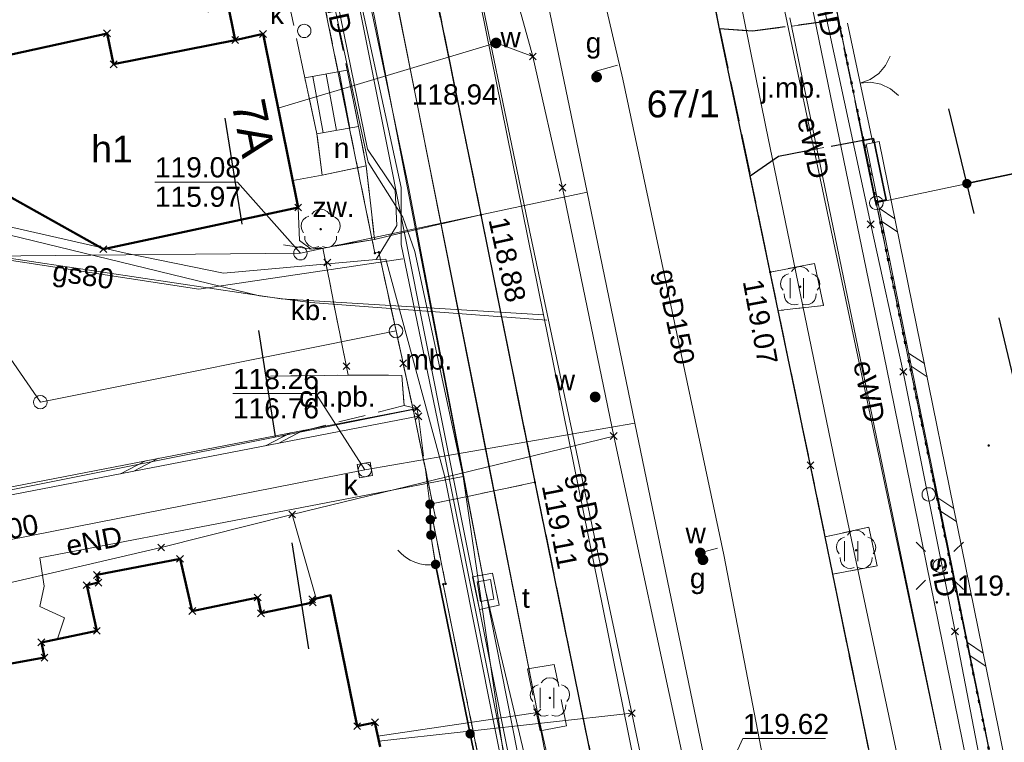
# Model space of a CAD drawing. Extents: x 6472695 to 6473494, y 5822279 to 5823456.
# Tile 27 of 49: x 6472943 to 6472979, y 5822708 to 5822735. Entities that reach past the tile are written whole.
import ezdxf
from ezdxf.enums import TextEntityAlignment as Align

# ---------------------------------------------------------------- set-up
doc = ezdxf.new("R2010")
doc.units = 0
for name, pattern in [('KROPK2', [1, 0.05, -0.95]), ('PRZER1-1', [1, 0.5, -0.5]), ('PRZER2-1', [1.5, 1, -0.5]), ('PRZER3-1', [2, 1.5, -0.5])]:
    doc.linetypes.add(name, pattern=pattern)
doc.layers.get('0').update_dxf_attribs({"color": 253, "linetype": 'CONTINUOUS'})
for name, color, linetype, lineweight in [('EGBD', 253, 'CONTINUOUS', 18), ('EGBD_O', 253, 'CONTINUOUS', 18), ('EGBS', 253, 'CONTINUOUS', 18), ('EGBU', 253, 'CONTINUOUS', 50), ('EGBU_O', 253, 'CONTINUOUS', 50), ('EGDE', 253, 'CONTINUOUS', 18), ('EGDE_O', 253, 'CONTINUOUS', 18), ('EGKK', 253, 'CONTINUOUS', 18), ('EGPG', 253, 'CONTINUOUS', 18), ('EGUG', 253, 'CONTINUOUS', 18), ('GEPADR_O', 253, 'CONTINUOUS', 18), ('GESJAE', 253, 'CONTINUOUS', 50), ('GSPPRB', 253, 'CONTINUOUS', 18), ('GUPPRZ_O', 253, 'CONTINUOUS', 18), ('OTDN', 253, 'CONTINUOUS', 18), ('OTKC', 253, 'CONTINUOUS', 18), ('OTKC_O', 253, 'CONTINUOUS', 18), ('OTKJ', 7, 'CONTINUOUS', 30), ('OTKJ_O', 253, 'CONTINUOUS', 18), ('OTKK', 7, 'CONTINUOUS', 30), ('OTKU', 253, 'CONTINUOUS', 18), ('OTKU_O', 253, 'CONTINUOUS', 18), ('OTOB', 253, 'CONTINUOUS', 18), ('OTOF', 253, 'CONTINUOUS', 18), ('OTOO', 253, 'CONTINUOUS', 35), ('OTRN', 253, 'CONTINUOUS', 13), ('OTRN_O', 253, 'CONTINUOUS', 13), ('OTRS', 253, 'CONTINUOUS', 13), ('OTRS_O', 253, 'CONTINUOUS', 13), ('OTZL', 253, 'CONTINUOUS', 18), ('OTZT', 253, 'CONTINUOUS', 18), ('SUEO', 253, 'CONTINUOUS', 18), ('SUEP', 253, 'CONTINUOUS', 18), ('SUEP_O', 253, 'CONTINUOUS', 18), ('SUGP', 253, 'CONTINUOUS', 18), ('SUGP_O', 253, 'CONTINUOUS', 18), ('SUGW', 253, 'CONTINUOUS', 18), ('SUGW_O', 253, 'CONTINUOUS', 18), ('SUKP', 253, 'CONTINUOUS', 18), ('SUKP_O', 253, 'CONTINUOUS', 18), ('SUKS', 253, 'CONTINUOUS', 18), ('SUKS_O', 253, 'CONTINUOUS', 18), ('SUPK', 253, 'CONTINUOUS', 18), ('SUPP', 253, 'CONTINUOUS', 18), ('SUPW', 253, 'CONTINUOUS', 18), ('SUPW_O', 253, 'CONTINUOUS', 18), ('SUSP', 253, 'CONTINUOUS', 18), ('SUSP_O', 253, 'CONTINUOUS', 18), ('SUTP', 253, 'CONTINUOUS', 18), ('SUWP', 253, 'CONTINUOUS', 18), ('SUWW', 253, 'CONTINUOUS', 18), ('SUWW_O', 253, 'CONTINUOUS', 18)]:
    doc.layers.add(name, color=color, linetype=linetype, lineweight=lineweight)
doc.styles.add('Arial', font='Arial')

# ---------------------------------------------------------------- blocks, each defined once
blk = doc.blocks.new('D_GSPPRB0')
at = {"color": 0, "lineweight": 18}
for points in [[(-0.12726, -0.12726), (0.12726, 0.12726)], [(-0.12726, 0.12726), (0.12726, -0.12726)]]:
    blk.add_lwpolyline(points, dxfattribs=at)
blk = doc.blocks.new('D_GUPGZA1')
blk.add_hatch(color=0).paths.add_polyline_path([(-0.2, 0), (-0.193185, -0.051764), (-0.173205, -0.1), (-0.141421, -0.141421), (-0.1, -0.173205), (-0.051764, -0.193185), (0, -0.2), (0.051764, -0.193185), (0.1, -0.173205), (0.141421, -0.141421), (0.173205, -0.1), (0.193185, -0.051764), (0.2, 0), (0.193185, 0.051764), (0.173205, 0.1), (0.141421, 0.141421), (0.1, 0.173205), (0.051764, 0.193185), (0, 0.2), (-0.051764, 0.193185), (-0.1, 0.173205), (-0.141421, 0.141421), (-0.173205, 0.1), (-0.193185, 0.051764)])
blk = doc.blocks.new('D_GUPKSD1_1')
at = {"color": 0}
blk.add_lwpolyline([(0, 0.25), (0.064705, 0.241481), (0.125, 0.216506), (0.176777, 0.176777), (0.216506, 0.125), (0.241481, 0.064705), (0.25, 0), (0.241481, -0.064705), (0.216506, -0.125), (0.176777, -0.176777), (0.125, -0.216506), (0.064705, -0.241481), (0, -0.25), (-0.064705, -0.241481), (-0.125, -0.216506), (-0.176777, -0.176777), (-0.216506, -0.125), (-0.241481, -0.064705), (-0.25, 0), (-0.241481, 0.064705), (-0.216506, 0.125), (-0.176777, 0.176777), (-0.125, 0.216506), (-0.064705, 0.241481)], close=True, dxfattribs=at)
blk = doc.blocks.new('D_GUPWZA1')
blk.add_hatch(color=0).paths.add_polyline_path([(-0.2, 0), (-0.193185, -0.051764), (-0.173205, -0.1), (-0.141421, -0.141421), (-0.1, -0.173205), (-0.051764, -0.193185), (0, -0.2), (0.051764, -0.193185), (0.1, -0.173205), (0.141421, -0.141421), (0.173205, -0.1), (0.193185, -0.051764), (0.2, 0), (0.193185, 0.051764), (0.173205, 0.1), (0.141421, 0.141421), (0.1, 0.173205), (0.051764, 0.193185), (0, 0.2), (-0.051764, 0.193185), (-0.1, 0.173205), (-0.141421, 0.141421), (-0.173205, 0.1), (-0.193185, 0.051764)])
blk = doc.blocks.new('D_GUPIWZ1_2')
at = {"color": 0}
blk.add_lwpolyline([(-0.25, -0.25), (0.25, -0.25), (0.25, 0.25), (-0.25, 0.25)], close=True, dxfattribs=at)
blk = doc.blocks.new('D_GUPIWZ1_3')
at = {"color": 0}
blk.add_lwpolyline([(0.375, -0.25), (-0.375, -0.25), (-0.375, 0.25), (0.375, 0.25)], close=True, dxfattribs=at)
blk = doc.blocks.new('D_GEPPGD1_1')
at = {"color": 0}
blk.add_lwpolyline([(0, 0.25), (0.077254, 0.237764), (0.146946, 0.202254), (0.202254, 0.146946), (0.237764, 0.077254), (0.25, 0), (0.237764, -0.077254), (0.202254, -0.146946), (0.146946, -0.202254), (0.077254, -0.237764), (0, -0.25), (-0.077254, -0.237764), (-0.146946, -0.202254), (-0.202254, -0.146946), (-0.237764, -0.077254), (-0.25, 0), (-0.237764, 0.077254), (-0.202254, 0.146946), (-0.146946, 0.202254), (-0.077254, 0.237764)], close=True, dxfattribs=at)
blk = doc.blocks.new('D_GEPPGD1_2')
blk.add_hatch(color=0).paths.add_polyline_path([(0, -0.045), (0.013906, -0.042798), (0.02645, -0.036406), (0.036406, -0.02645), (0.042798, -0.013906), (0.045, 0), (0.042798, 0.013906), (0.036406, 0.02645), (0.02645, 0.036406), (0.013906, 0.042798), (0, 0.045), (-0.013906, 0.042798), (-0.02645, 0.036406), (-0.036406, 0.02645), (-0.042798, 0.013906), (-0.045, 0), (-0.042798, -0.013906), (-0.036406, -0.02645), (-0.02645, -0.036406), (-0.013906, -0.042798)])
blk = doc.blocks.new('D_GSPWPN1')
blk.add_hatch(color=0).paths.add_polyline_path([(-0.045, 0), (-0.043467, -0.011647), (-0.038971, -0.0225), (-0.03182, -0.03182), (-0.0225, -0.038971), (-0.011647, -0.043467), (0, -0.045), (0.011647, -0.043467), (0.0225, -0.038971), (0.03182, -0.03182), (0.038971, -0.0225), (0.043467, -0.011647), (0.045, 0), (0.043467, 0.011647), (0.038971, 0.0225), (0.03182, 0.03182), (0.0225, 0.038971), (0.011647, 0.043467), (0, 0.045), (-0.011647, 0.043467), (-0.0225, 0.038971), (-0.03182, 0.03182), (-0.038971, 0.0225), (-0.043467, 0.011647)])
blk = doc.blocks.new('D_GSPRDL1')
blk.add_hatch(color=0).paths.add_polyline_path([(0, -0.045), (0.013906, -0.042798), (0.02645, -0.036406), (0.036406, -0.02645), (0.042798, -0.013906), (0.045, 0), (0.042798, 0.013906), (0.036406, 0.02645), (0.02645, 0.036406), (0.013906, 0.042798), (0, 0.045), (-0.013906, 0.042798), (-0.02645, 0.036406), (-0.036406, 0.02645), (-0.042798, 0.013906), (-0.045, 0), (-0.042798, -0.013906), (-0.036406, -0.02645), (-0.02645, -0.036406), (-0.013906, -0.042798)])
at = {"color": 0}
for points in [[(-0.324277, 0.563333), (-0.240553, 0.662679), (-0.127956, 0.727494), (0, 0.75), (0.127956, 0.727494), (0.240553, 0.662679), (0.324277, 0.563333)], [(-0.635969, -0.134326), (-0.70458, -0.024001), (-0.731429, 0.103115), (-0.713292, 0.231763), (-0.652348, 0.346501), (-0.55591, 0.433559), (-0.435555, 0.482485)], [(0.435555, 0.482485), (0.55591, 0.433559), (0.652348, 0.346501), (0.713292, 0.231763), (0.731429, 0.103115), (0.70458, -0.024001), (0.635969, -0.134326)], [(-0.068773, -0.646351), (-0.194901, -0.677512), (-0.324092, -0.663766), (-0.440839, -0.606763), (-0.531129, -0.513345), (-0.584125, -0.394725), (-0.593465, -0.265141)], [(0.593465, -0.265141), (0.584125, -0.394725), (0.531129, -0.513345), (0.440839, -0.606763), (0.324092, -0.663766), (0.194901, -0.677512), (0.068773, -0.646351)]]:
    blk.add_lwpolyline(points, dxfattribs=at)
blk = doc.blocks.new('D_GSPWPS1')
blk.add_hatch(color=0).paths.add_polyline_path([(-0.045, 0), (-0.043467, -0.011647), (-0.038971, -0.0225), (-0.03182, -0.03182), (-0.0225, -0.038971), (-0.011647, -0.043467), (0, -0.045), (0.011647, -0.043467), (0.0225, -0.038971), (0.03182, -0.03182), (0.038971, -0.0225), (0.043467, -0.011647), (0.045, 0), (0.043467, 0.011647), (0.038971, 0.0225), (0.03182, 0.03182), (0.0225, 0.038971), (0.011647, 0.043467), (0, 0.045), (-0.011647, 0.043467), (-0.0225, 0.038971), (-0.03182, 0.03182), (-0.038971, 0.0225), (-0.043467, 0.011647)])
blk = doc.blocks.new('D_GUPELA2')
blk.add_hatch(color=0).paths.add_polyline_path([(-0.001087, 0.044987), (0.011881, 0.043403), (0.021281, 0.03965), (0.030065, 0.033482), (0.038133, 0.023893), (0.043117, 0.012881), (0.044986, 0.001113), (0.044323, -0.007777), (0.040557, -0.019497), (0.033417, -0.030138), (0.024849, -0.037517), (0.013788, -0.042836), (0.002013, -0.044955), (-0.00982, -0.043916), (-0.020466, -0.040077), (-0.029541, -0.033946), (-0.036867, -0.025804), (-0.04187, -0.01649), (-0.04461, -0.005909), (-0.044532, 0.006476), (-0.041285, 0.017903), (-0.034764, 0.028574), (-0.024479, 0.03776), (-0.013449, 0.042943)])
at = {"color": 0}
for points in [[(-0.883883, 0.883883), (-0.53033, 0.53033)], [(0.883883, 0.883883), (0.53033, 0.53033)], [(-0.883883, -0.883883), (-0.53033, -0.53033)], [(0.883883, -0.883883), (0.53033, -0.53033)]]:
    blk.add_lwpolyline(points, dxfattribs=at)
blk = doc.blocks.new('D_GUPELA1')
at = {"color": 0}
blk.add_lwpolyline([(0, 0.25), (0.064705, 0.241481), (0.125, 0.216506), (0.176777, 0.176777), (0.216506, 0.125), (0.241481, 0.064705), (0.25, 0), (0.241481, -0.064705), (0.216506, -0.125), (0.176777, -0.176777), (0.125, -0.216506), (0.064705, -0.241481), (0, -0.25), (-0.064705, -0.241481), (-0.125, -0.216506), (-0.176777, -0.176777), (-0.216506, -0.125), (-0.241481, -0.064705), (-0.25, 0), (-0.241481, 0.064705), (-0.216506, 0.125), (-0.176777, 0.176777), (-0.125, 0.216506), (-0.064705, 0.241481)], close=True, dxfattribs=at)
blk = doc.blocks.new('D_GUPISN1')
at = {"color": 0}
blk.add_lwpolyline([(0, 0.25), (0.064705, 0.241481), (0.125, 0.216506), (0.176777, 0.176777), (0.216506, 0.125), (0.241481, 0.064705), (0.25, 0), (0.241481, -0.064705), (0.216506, -0.125), (0.176777, -0.176777), (0.125, -0.216506), (0.064705, -0.241481), (0, -0.25), (-0.064705, -0.241481), (-0.125, -0.216506), (-0.176777, -0.176777), (-0.216506, -0.125), (-0.241481, -0.064705), (-0.25, 0), (-0.241481, 0.064705), (-0.216506, 0.125), (-0.176777, 0.176777), (-0.125, 0.216506), (-0.064705, 0.241481)], close=True, dxfattribs=at)
blk = doc.blocks.new('D_KOLO')
blk.add_hatch(color=0).paths.add_polyline_path([(-0.175, 0), (-0.169037, -0.045293), (-0.151554, -0.0875), (-0.123744, -0.123744), (-0.0875, -0.151554), (-0.045293, -0.169037), (0, -0.175), (0.045293, -0.169037), (0.0875, -0.151554), (0.123744, -0.123744), (0.151554, -0.0875), (0.169037, -0.045293), (0.175, 0), (0.169037, 0.045293), (0.151554, 0.0875), (0.123744, 0.123744), (0.0875, 0.151554), (0.045293, 0.169037), (0, 0.175), (-0.045293, 0.169037), (-0.0875, 0.151554), (-0.123744, 0.123744), (-0.151554, 0.0875), (-0.169037, 0.045293)])
blk = doc.blocks.new('D_GSLKOG1')
blk.add_hatch(color=0).paths.add_polyline_path([(-0.175, 0), (-0.169037, -0.045293), (-0.151554, -0.0875), (-0.123744, -0.123744), (-0.0875, -0.151554), (-0.045293, -0.169037), (0, -0.175), (0.045293, -0.169037), (0.0875, -0.151554), (0.123744, -0.123744), (0.151554, -0.0875), (0.169037, -0.045293), (0.175, 0), (0.169037, 0.045293), (0.151554, 0.0875), (0.123744, 0.123744), (0.0875, 0.151554), (0.045293, 0.169037), (0, 0.175), (-0.045293, 0.169037), (-0.0875, 0.151554), (-0.123744, 0.123744), (-0.151554, 0.0875), (-0.169037, 0.045293)])
blk = doc.blocks.new('D_GSLKBR1')
at = {"color": 0}
for points in [[(1.299038, 0.75), (1.06066, 0.43934), (0.75, 0.200962), (0.388229, 0.051111), (0, 0)], [(0, 0), (0.388229, -0.051111), (0.75, -0.200962), (1.06066, -0.43934), (1.299038, -0.75)]]:
    blk.add_lwpolyline(points, dxfattribs=at)
blk = doc.blocks.new('D_GSLKFU1')
at = {"color": 0}
blk.add_lwpolyline([(0, 0), (-0.012833, -0.195789), (-0.051111, -0.388229), (-0.114181, -0.574025), (-0.200962, -0.75), (-0.30997, -0.913142), (-0.43934, -1.06066), (-0.586858, -1.19003), (-0.75, -1.299038)], dxfattribs=at)
blk = doc.blocks.new('D_ODTN_1')
at = {"color": 0}
for points in [[(-0.5, -0.25), (0, 0.25)], [(0, -0.25), (0.5, 0.25)]]:
    blk.add_lwpolyline(points, dxfattribs=at)
blk = doc.blocks.new('D_GSLDSO2')
at = {"color": 0}
blk.add_lwpolyline([(0, 0.25), (0, -0.25)], dxfattribs=at)
blk = doc.blocks.new('D_ODTN_2')
at = {"color": 0}
for points in [[(-0.75, -0.25), (0.25, 0.25)], [(-0.25, -0.25), (0.75, 0.25)]]:
    blk.add_lwpolyline(points, dxfattribs=at)
blk = doc.blocks.new('D_GSSUTR1')
at = {"color": 0}
for points in [[(-0.25666, 0.36165), (-0.25666, -0.38835)], [(0.24334, -0.38835), (0.24334, 0.36165)]]:
    blk.add_lwpolyline(points, dxfattribs=at)

msp = doc.modelspace()

# ---------------------------------------------------------------- linework, layer by layer
at = {"linetype": 'PRZER1-1', "ltscale": 8}
msp.add_lwpolyline([(6473015.972, 5822668.559), (6472994.902, 5822657.921), (6472974.069, 5822744.59), (6472961.713, 5822742.027), (6472954.353, 5822745.057), (6472947.022, 5822744.395), (6472948.935, 5822739.377), (6472963.077, 5822649.636), (6472954.471, 5822643.913), (6472941.488, 5822630.565), (6472903.408, 5822616.646), (6472870.365, 5822615.347)], dxfattribs=at)
at = {"layer": 'EGBD', "linetype": 'Continuous'}
msp.add_lwpolyline([(6472953.607, 5822730.888), (6472955.153, 5822731.165), (6472955.442, 5822729.699), (6472953.804, 5822729.354)], close=True, dxfattribs=at)
at = {"layer": 'EGBS', "linetype": 'Continuous'}
msp.add_lwpolyline([(6472953.157, 5822732.973), (6472954.734, 5822733.265), (6472955.153, 5822731.165), (6472953.607, 5822730.888)], close=True, dxfattribs=at)
for points in [[(6472953.454, 5822733.028), (6472953.842, 5822730.93)], [(6472953.946, 5822733.119), (6472954.334, 5822731.018)], [(6472954.437, 5822733.21), (6472954.827, 5822731.107)]]:
    msp.add_lwpolyline(points, dxfattribs=at)
at = {"layer": 'EGBU', "linetype": 'Continuous'}
for points in [[(6472901.423, 5822724.939), (6472901.551, 5822724.353), (6472898.547, 5822723.697), (6472897.627, 5822726.351), (6472899.984, 5822727.092), (6472899.013, 5822731.639), (6472927.851, 5822737.797), (6472949.048, 5822741.904), (6472950.559, 5822734.383), (6472946.035, 5822733.479), (6472945.789, 5822734.631), (6472939.038, 5822733.156)], [(6472951.598, 5822734.61), (6472952.907, 5822728.152), (6472945.651, 5822726.6), (6472939.751, 5822729.893), (6472939.038, 5822733.156), (6472945.789, 5822734.631), (6472946.035, 5822733.479), (6472950.559, 5822734.383)]]:
    msp.add_lwpolyline(points, close=True, dxfattribs=at)
msp.add_lwpolyline([(6472939.482, 5822707.942), (6472939.311, 5822708.753), (6472939.676, 5822709.347), (6472940.834, 5822709.581), (6472940.566, 5822710.873), (6472943.461, 5822711.392), (6472943.343, 5822711.96), (6472945.409, 5822712.388), (6472945.031, 5822714.088), (6472945.47, 5822714.185), (6472945.407, 5822714.469), (6472948.508, 5822715.073), (6472948.962, 5822713.125), (6472951.4, 5822713.631), (6472951.522, 5822713.043), (6472953.451, 5822713.443), (6472953.426, 5822713.561), (6472954.11, 5822713.713), (6472955.1, 5822708.843), (6472955.766, 5822708.981), (6472955.955, 5822708.07)], dxfattribs=at)
at = {"layer": 'EGDE', "linetype": 'Continuous'}
for points in [[(6472967.274, 5822669.7), (6472962.802, 5822692.677), (6472961.865, 5822697.069), (6472961.777, 5822697.051), (6472958.31, 5822714.123), (6472958.398, 5822714.141), (6472957.905, 5822716.571), (6472958.022, 5822716.596), (6472957.186, 5822720.63), (6472956.55, 5822723.552), (6472955.911, 5822726.484), (6472955.765, 5822726.453), (6472952.484, 5822742.57), (6472939.279, 5822807.142)], [(6472968.58, 5822756.733), (6472971.81, 5822741.062), (6472974.436, 5822728.319), (6472983.712, 5822683.306), (6472985.511, 5822675.128)]]:
    msp.add_lwpolyline(points, dxfattribs=at)
for points in [[(6472971.81, 5822741.062), (6472996.959, 5822746.371), (6472999.59, 5822733.629), (6472974.436, 5822728.319)], [(6472952.484, 5822742.57), (6472955.765, 5822726.453), (6472955.911, 5822726.484), (6472956.55, 5822723.552), (6472943.305, 5822720.903), (6472938.082, 5822728.458), (6472918.805, 5822724.291), (6472910.22, 5822714.316), (6472910.897, 5822711.383), (6472899.315, 5822698.123), (6472888.413, 5822729.376), (6472927.851, 5822737.797)], [(6472983.712, 5822683.306), (6472974.436, 5822728.319), (6472999.59, 5822733.629), (6473021.917, 5822738.342), (6473021.934, 5822733.29), (6473022.826, 5822725.573), (6473024.755, 5822718.152), (6473036.979, 5822676.431), (6473019.754, 5822666.385), (6473006.856, 5822688.422)], [(6472956.55, 5822723.552), (6472957.186, 5822720.63), (6472910.897, 5822711.383), (6472910.22, 5822714.316), (6472918.805, 5822724.291), (6472938.082, 5822728.458), (6472943.305, 5822720.903)], [(6472957.186, 5822720.63), (6472958.022, 5822716.596), (6472957.905, 5822716.571), (6472958.398, 5822714.141), (6472958.31, 5822714.123), (6472961.777, 5822697.051), (6472961.865, 5822697.069), (6472962.802, 5822692.677), (6472955.248, 5822691.202), (6472946.542, 5822689.043), (6472931.567, 5822685.035), (6472900.596, 5822676.831), (6472899.315, 5822698.123), (6472910.897, 5822711.383)]]:
    msp.add_lwpolyline(points, close=True, dxfattribs=at)
at = {"layer": 'EGKK', "linetype": 'PRZER3-1'}
msp.add_lwpolyline([(6472993.723, 5822762.04), (6472995.914, 5822762.502), (6473022.067, 5822767.887), (6473021.856, 5822756.527), (6473021.873, 5822751.629), (6473021.917, 5822738.342), (6473021.934, 5822733.29), (6473022.826, 5822725.573), (6473024.755, 5822718.152), (6473027.571, 5822708.54), (6473026.58, 5822708.278), (6473015.558, 5822705.186), (6473012.786, 5822704.409), (6473014.184, 5822699.902), (6473006.856, 5822688.422), (6472983.712, 5822683.306), (6472974.436, 5822728.319), (6472971.81, 5822741.062), (6472968.58, 5822756.733)], close=True, dxfattribs=at)
at = {"layer": 'EGUG', "linetype": 'PRZER1-1'}
for points in [[(6472899.469, 5822999.899), (6472917.65, 5823004.794), (6472920.649, 5822991.501), (6472928.157, 5822955.753), (6472929.079, 5822951.365), (6472936.793, 5822912.543), (6472940.611, 5822894.274), (6472943.619, 5822878.041), (6472948.289, 5822855.269), (6472951.032, 5822841.888), (6472951.84, 5822837.976), (6472956.948, 5822813.18), (6472962.286, 5822787.279), (6472962.749, 5822785.03), (6472968.58, 5822756.733), (6472971.81, 5822741.062), (6472974.436, 5822728.319), (6472983.712, 5822683.306), (6472985.511, 5822675.128), (6472989.405, 5822656.048), (6472990.114, 5822652.615), (6472993.586, 5822651.164)], [(6472966.067, 5822637.488), (6472971.62, 5822648.488), (6472967.274, 5822669.7), (6472962.802, 5822692.677), (6472961.865, 5822697.069), (6472961.777, 5822697.051), (6472958.31, 5822714.123), (6472958.398, 5822714.141), (6472957.905, 5822716.571), (6472958.022, 5822716.596), (6472957.186, 5822720.63), (6472956.55, 5822723.552), (6472955.911, 5822726.484), (6472955.765, 5822726.453), (6472952.484, 5822742.57), (6472939.279, 5822807.142)], [(6472888.413, 5822729.376), (6472927.851, 5822737.797), (6472952.484, 5822742.57), (6472955.765, 5822726.453), (6472955.911, 5822726.484), (6472956.55, 5822723.552), (6472957.186, 5822720.63), (6472958.022, 5822716.596), (6472957.905, 5822716.571), (6472958.398, 5822714.141), (6472958.31, 5822714.123), (6472961.777, 5822697.051), (6472961.865, 5822697.069), (6472962.802, 5822692.677), (6472955.248, 5822691.202), (6472946.542, 5822689.043), (6472931.567, 5822685.035), (6472912.569, 5822680.002)]]:
    msp.add_lwpolyline(points, dxfattribs=at)
msp.add_lwpolyline([(6472993.723, 5822762.04), (6472995.914, 5822762.502), (6473022.067, 5822767.887), (6473021.856, 5822756.527), (6473021.873, 5822751.629), (6473021.917, 5822738.342), (6473021.934, 5822733.29), (6473022.826, 5822725.573), (6473024.755, 5822718.152), (6473027.571, 5822708.54), (6473026.58, 5822708.278), (6473015.558, 5822705.186), (6473012.786, 5822704.409), (6473014.184, 5822699.902), (6473006.856, 5822688.422), (6472983.712, 5822683.306), (6472974.436, 5822728.319), (6472971.81, 5822741.062), (6472968.58, 5822756.733)], close=True, dxfattribs=at)
at = {"layer": 'GESJAE', "linetype": 'KROPK2'}
for points in [[(6473105.093, 5822706.119), (6473085.725, 5822699.252), (6473085.221, 5822702.048), (6473043.572, 5822688.83), (6473036.979, 5822676.431), (6473019.754, 5822666.385), (6472997.964, 5822653.729), (6472993.586, 5822651.164), (6472990.114, 5822652.615), (6472989.405, 5822656.048), (6472985.511, 5822675.128), (6472983.712, 5822683.306), (6472974.436, 5822728.319), (6472971.81, 5822741.062), (6472968.58, 5822756.733), (6472962.749, 5822785.03), (6472962.286, 5822787.279), (6472956.948, 5822813.18), (6472951.84, 5822837.976), (6472951.032, 5822841.888), (6472948.289, 5822855.269), (6472943.619, 5822878.041)], [(6472968.58, 5822756.733), (6472971.81, 5822741.062), (6472974.436, 5822728.319), (6472983.712, 5822683.306), (6472985.511, 5822675.128)]]:
    msp.add_lwpolyline(points, dxfattribs=at)
at = {"layer": 'GUPPRZ_O', "linetype": 'Continuous', "flags": 128}
for points in [[(6472952.991, 5822726.448), (6472950.651, 5822729.098), (6472947.571, 5822729.098)], [(6472955.389, 5822718.378), (6472953.558, 5822721.219), (6472950.478, 5822721.219)], [(6472968.378, 5822705.984), (6472969.469, 5822708.376), (6472972.549, 5822708.376)]]:
    msp.add_lwpolyline(points, dxfattribs=at)
at = {"layer": 'OTDN', "linetype": 'Continuous'}
for points in [[(6472983.571, 5822683.475), (6472978.512, 5822708.587), (6472974.056, 5822730.502)], [(6472984.061, 5822683.573), (6472979.002, 5822708.687), (6472974.546, 5822730.602)]]:
    msp.add_lwpolyline(points, dxfattribs=at)
msp.add_lwpolyline([(6472936.318, 5822716.615), (6472957.33, 5822720.671), (6472957.387, 5822720.377), (6472936.375, 5822716.32)], close=True, dxfattribs=at)
at = {"layer": 'OTKC', "linetype": 'PRZER2-1'}
for points in [[(6472973.03, 5822735.13), (6472971.606, 5822742.052), (6472968.58, 5822756.733), (6472967.369, 5822762.61), (6472965.129, 5822773.482), (6472963.409, 5822781.827), (6472962.749, 5822785.03), (6472962.337, 5822787.028), (6472962.293, 5822787.244), (6472962.192, 5822787.736), (6472959.06, 5822787.093), (6472958.096, 5822786.122), (6472959.931, 5822777.334), (6472963.702, 5822758.682), (6472967.504, 5822740.352), (6472967.563, 5822740.055), (6472969.214, 5822740.307), (6472969.533, 5822738.781), (6472967.868, 5822738.509), (6472968.6, 5822734.8), (6472969.82, 5822734.71)], [(6472961.452, 5822710.972), (6472961.913, 5822708.662), (6472962.903, 5822708.851), (6472962.444, 5822711.134)]]:
    msp.add_lwpolyline(points, close=True, dxfattribs=at)
for points in [[(6472945.672, 5822775.88), (6472952.484, 5822742.57), (6472953.155, 5822741.014), (6472953.432, 5822739.509), (6472953.735, 5822737.906), (6472954.734, 5822733.265), (6472955.153, 5822731.165), (6472955.442, 5822729.699), (6472955.748, 5822726.964), (6472959.712, 5822727.874), (6472957.719, 5822737.554), (6472957.134, 5822740.45), (6472951.692, 5822766.398)], [(6472978.827, 5822707.007), (6472974.436, 5822728.319), (6472973.95, 5822730.66), (6472970.79, 5822730.06), (6472969.74, 5822729.33), (6472970.487, 5822725.742), (6472972.136, 5822726.064), (6472972.472, 5822724.5), (6472970.785, 5822724.309), (6472971.985, 5822718.548), (6472972.531, 5822715.893), (6472974.162, 5822716.247), (6472974.472, 5822714.807), (6472972.816, 5822714.504), (6472974.55, 5822706.065)], [(6472951.88, 5822721.869), (6472954.767, 5822721.912), (6472956.761, 5822721.899), (6472956.85, 5822720.774), (6472952.297, 5822719.634)], [(6472976.704, 5822644.787), (6472971.925, 5822668.471), (6472967.695, 5822688.679), (6472961.723, 5822717.918), (6472957.81, 5822717.103)], [(6472957.81, 5822717.103), (6472957.846, 5822715.956), (6472958.023, 5822714.863), (6472962.098, 5822694.901), (6472962.328, 5822693.775), (6472962.644, 5822692.335), (6472963.686, 5822686.578), (6472965.961, 5822675.411)]]:
    msp.add_lwpolyline(points, dxfattribs=at)
at = {"layer": 'OTKJ', "linetype": 'PRZER3-1'}
for points in [[(6472931.861, 5822839.918, -0.380611), (6472937.507, 5822836.251), (6472942.693, 5822810.889), (6472948.329, 5822782.873), (6472951.692, 5822766.398), (6472957.134, 5822740.45), (6472959.712, 5822727.874), (6472961.723, 5822717.918), (6472967.695, 5822688.679), (6472971.925, 5822668.471), (6472976.704, 5822644.787)], [(6472984.668, 5822656.413), (6472981.646, 5822671.355, -0.403482), (6472984.237, 5822674.85), (6472985.511, 5822675.128), (6472983.712, 5822683.306), (6472983.816, 5822683.524), (6472982.373, 5822683.273, -0.370834), (6472978.748, 5822685.247), (6472977.066, 5822693.816), (6472976.764, 5822695.285), (6472974.843, 5822704.636), (6472974.55, 5822706.065), (6472972.816, 5822714.504), (6472972.531, 5822715.893), (6472971.985, 5822718.548), (6472970.785, 5822724.309), (6472970.487, 5822725.742), (6472969.74, 5822729.33), (6472968.6, 5822734.8), (6472967.868, 5822738.509), (6472967.563, 5822740.055), (6472967.504, 5822740.352), (6472963.702, 5822758.682)]]:
    msp.add_lwpolyline(points, format="xyb", dxfattribs=at)
msp.add_lwpolyline([(6472973.95, 5822730.66), (6472973.03, 5822735.13), (6472969.82, 5822734.71), (6472968.6, 5822734.8), (6472969.74, 5822729.33), (6472970.79, 5822730.06)], close=True, dxfattribs=at)
at = {"layer": 'OTKK', "linetype": 'Continuous'}
msp.add_lwpolyline([(6472983.816, 5822683.524), (6472982.373, 5822683.273, -0.370834), (6472978.748, 5822685.247), (6472977.066, 5822693.816), (6472976.764, 5822695.285), (6472974.843, 5822704.636), (6472974.55, 5822706.065), (6472972.816, 5822714.504), (6472972.531, 5822715.893), (6472971.985, 5822718.548), (6472970.785, 5822724.309), (6472970.487, 5822725.742), (6472968.6, 5822734.8), (6472967.868, 5822738.509), (6472967.563, 5822740.055), (6472967.504, 5822740.352), (6472963.702, 5822758.682)], format="xyb", dxfattribs=at)
msp.add_lwpolyline([(6472957.134, 5822740.45), (6472959.712, 5822727.874), (6472961.723, 5822717.918), (6472967.695, 5822688.679), (6472971.925, 5822668.471), (6472976.704, 5822644.787)], dxfattribs=at)
at = {"layer": 'OTKU', "linetype": 'PRZER3-1'}
for points in [[(6472952.704, 5822729.154), (6472953.804, 5822729.354), (6472953.607, 5822730.888), (6472953.157, 5822732.973), (6472952.452, 5822736.29), (6472951.789, 5822736.177), (6472951.504, 5822737.518), (6472951.192, 5822739.076), (6472950.919, 5822740.593), (6472950.599, 5822742.128), (6472949.048, 5822741.904), (6472950.559, 5822734.383), (6472951.598, 5822734.61)], [(6472952.704, 5822729.154), (6472953.804, 5822729.354), (6472955.442, 5822729.699), (6472955.748, 5822726.964), (6472953.385, 5822726.599), (6472952.96, 5822726.923), (6472952.907, 5822728.152)], [(6472959.712, 5822727.874), (6472955.748, 5822726.964), (6472953.824, 5822726.64), (6472954.767, 5822721.912), (6472956.761, 5822721.899), (6472956.85, 5822720.774), (6472957.33, 5822720.671), (6472957.387, 5822720.377), (6472957.81, 5822717.103), (6472961.723, 5822717.918)]]:
    msp.add_lwpolyline(points, close=True, dxfattribs=at)
for points in [[(6472953.824, 5822726.64), (6472953.385, 5822726.599), (6472952.357, 5822726.759)], [(6472951.88, 5822721.869), (6472954.767, 5822721.912), (6472953.824, 5822726.64)]]:
    msp.add_lwpolyline(points, dxfattribs=at)
at = {"layer": 'OTOB', "linetype": 'Continuous'}
msp.add_lwpolyline([(6472974.301, 5822730.552), (6472973.367, 5822735.015)], dxfattribs=at)
at = {"layer": 'OTOF', "linetype": 'Continuous'}
msp.add_lwpolyline([(6472957.846, 5822715.956), (6472958.023, 5822714.863)], dxfattribs=at)
at = {"layer": 'OTOO', "linetype": 'Continuous'}
for points in [[(6472977.807, 5822729.04), (6472999.59, 5822733.63), (6473021.933, 5822738.353)], [(6472974.406, 5822728.354), (6472973.931, 5822730.641), (6472974.33, 5822730.72)], [(6472974.33, 5822730.72), (6472974.799, 5822728.429), (6472974.406, 5822728.354)], [(6472957.846, 5822715.956), (6472957.81, 5822717.103)], [(6472958.023, 5822714.863), (6472962.098, 5822694.901)]]:
    msp.add_lwpolyline(points, dxfattribs=at)
at = {"layer": 'OTZT', "linetype": 'PRZER2-1'}
for points in [[(6472970.487, 5822725.742), (6472970.785, 5822724.309), (6472972.472, 5822724.5), (6472972.136, 5822726.064)], [(6472972.531, 5822715.893), (6472972.816, 5822714.504), (6472974.472, 5822714.807), (6472974.162, 5822716.247)], [(6472961.452, 5822710.972), (6472961.913, 5822708.662), (6472962.903, 5822708.851), (6472962.444, 5822711.134)]]:
    msp.add_lwpolyline(points, close=True, dxfattribs=at)
at = {"layer": 'SUEP', "linetype": 'Continuous'}
for points in [[(6472932.32, 5822921.092), (6472937.477, 5822895.528), (6472941.528, 5822875.051), (6472953.432, 5822818.486), (6472964.766, 5822765.08), (6472976.973, 5822707.351), (6472988.372, 5822655.812), (6472991.479, 5822646.772), (6472996.793, 5822637.16), (6472991.463, 5822633.139), (6472991.208, 5822631.963), (6472993.911, 5822632.301)], [(6472949.95, 5822831.438), (6472951.187, 5822824.918), (6472953.191, 5822814.443), (6472953.492, 5822812.582), (6472954.243, 5822808.128), (6472955.547, 5822801.557), (6472957.632, 5822793.045), (6472961.142, 5822776.024), (6472963.364, 5822765.7), (6472965.495, 5822755.498), (6472967.716, 5822744.028), (6472970.326, 5822731.154), (6472972.907, 5822718.639), (6472975.248, 5822707.591)], [(6472942.707, 5822792.377), (6472943.115, 5822790.879), (6472944.22, 5822789.471), (6472944.404, 5822787.569), (6472944.388, 5822784.657), (6472949.309, 5822760.092), (6472950.216, 5822758.652), (6472949.988, 5822757.27), (6472955.487, 5822730.325), (6472956.512, 5822728.799), (6472956.575, 5822727.485), (6472955.814, 5822726.208), (6472956.167, 5822726.229), (6472958.36, 5822718.167), (6472962.029, 5822699.727), (6472962.805, 5822698.203), (6472962.587, 5822697.034)], [(6472977.798, 5822707.549), (6472974.811, 5822722.192), (6472972.14, 5822735.201), (6472969.814, 5822746.279), (6472970.368, 5822746.622), (6472969.787, 5822746.939), (6472966.88, 5822761.075)], [(6472951.446, 5822748.735), (6472953.005, 5822741.457), (6472955.507, 5822729.834), (6472956.798, 5822727.793), (6472957.256, 5822726.511), (6472959.047, 5822718.141)], [(6472971.211, 5822735.207), (6472976.973, 5822707.351)], [(6472901.887, 5822714.053), (6472903.071, 5822714.154), (6472904.555, 5822712.693), (6472907.751, 5822715.907), (6472921.255, 5822724.04), (6472921.548, 5822723.434), (6472922.491, 5822723.945), (6472923.285, 5822725.26), (6472923.624, 5822729.789), (6472924.037, 5822728.411), (6472924.438, 5822728.203), (6472931.347, 5822728.061), (6472938.34, 5822728.056), (6472951.466, 5822724.86), (6472953.367, 5822724.609), (6472962.171, 5822723.961)], [(6472955.814, 5822726.208), (6472950.122, 5822725.708), (6472946.534, 5822726.434), (6472938.012, 5822728.375), (6472931.393, 5822728.308), (6472925.714, 5822728.597), (6472923.876, 5822729.011), (6472923.719, 5822729.81)], [(6472943.949, 5822712.086), (6472944.206, 5822712.874), (6472943.282, 5822713.296), (6472943.442, 5822714.058), (6472943.282, 5822715.102), (6472959.047, 5822718.141)], [(6472959.047, 5822718.141), (6472961.256, 5822702.936), (6472962, 5822699.297), (6472962.659, 5822698.572), (6472962.727, 5822698.167), (6472962.456, 5822696.53), (6472963.386, 5822691.71), (6472964.653, 5822684.986), (6472966.393, 5822675.831), (6472968.46, 5822664.919)]]:
    msp.add_lwpolyline(points, dxfattribs=at)
at = {"layer": 'SUGP', "linetype": 'Continuous'}
for points in [[(6472965.708, 5822707.548), (6472965.333, 5822709.322), (6472961.52, 5822727.288), (6472959.076, 5822739.073), (6472957.14, 5822748.903), (6472954.43, 5822761.486), (6472952.758, 5822769.404), (6472952.056, 5822773.447), (6472950.725, 5822779.841), (6472949.296, 5822787.42), (6472948.872, 5822789.81), (6472946.295, 5822803.48), (6472943.755, 5822815.782), (6472942.285, 5822822.896), (6472941.026, 5822829.766), (6472939.874, 5822835.232), (6472938.814, 5822840.492), (6472937.678, 5822846.529), (6472936.433, 5822850.703)], [(6472965.006, 5822709.52), (6472962.045, 5822724.149), (6472959.314, 5822737.646), (6472958.918, 5822739.604), (6472951.987, 5822773.856), (6472949.826, 5822784.535), (6472949.232, 5822787.472), (6472948.702, 5822790.089), (6472948.638, 5822790.409), (6472942.022, 5822823.082), (6472939.501, 5822835.536), (6472938.12, 5822842.355)], [(6472941.748, 5822842.509), (6472943.493, 5822834.716), (6472945.048, 5822827.52), (6472945.25, 5822824.991), (6472945.584, 5822824.933), (6472948.296, 5822811.277), (6472951.802, 5822795.069), (6472953.477, 5822786.806), (6472956.148, 5822774.639), (6472956.338, 5822773.989), (6472958.383, 5822763.86), (6472961.178, 5822750.959), (6472962.903, 5822741.935), (6472964.991, 5822732.924), (6472968.759, 5822715.213), (6472971.845, 5822699.158)], [(6472964.798, 5822733.451), (6472963.952, 5822733.212)], [(6472902.939, 5822711.017), (6472909.679, 5822719.169), (6472913.479, 5822723.909), (6472920.234, 5822727.533), (6472925.359, 5822728.763), (6472949.201, 5822725.105), (6472956.802, 5822726.234)], [(6472962.045, 5822724.149), (6472952.274, 5822724.748), (6472929.685, 5822728.127)], [(6472968.523, 5822715.467), (6472967.88, 5822715.289)], [(6472978.554, 5822641.308), (6472976.746, 5822651.504), (6472973.747, 5822666.325), (6472969.124, 5822689.167), (6472965.006, 5822709.52)], [(6472955.911, 5822708.283), (6472965.333, 5822709.322)]]:
    msp.add_lwpolyline(points, dxfattribs=at)
at = {"layer": 'SUKP', "linetype": 'Continuous'}
for points in [[(6472968.378, 5822705.984), (6472965.448, 5822720.123), (6472963.665, 5822728.724), (6472961.486, 5822739.239), (6472954.771, 5822771.644), (6472951.683, 5822786.719), (6472951.434, 5822787.938), (6472948.641, 5822801.495)], [(6472900.309, 5822718.731), (6472909.645, 5822721.872), (6472921.737, 5822726.155), (6472952.991, 5822726.448), (6472963.665, 5822728.724)], [(6472931.455, 5822713.896), (6472937.1, 5822714.784), (6472955.389, 5822718.378), (6472965.448, 5822720.123)]]:
    msp.add_lwpolyline(points, dxfattribs=at)
at = {"layer": 'SUPK', "linetype": 'Continuous'}
msp.add_lwpolyline([(6472959.656, 5822713.184), (6472960.39, 5822713.349), (6472960.137, 5822714.534), (6472959.4, 5822714.399)], close=True, dxfattribs=at)
at = {"layer": 'SUSP', "linetype": 'Continuous'}
for points in [[(6472974.226, 5822727.522), (6472970.904, 5822742.983), (6472969.651, 5822749.225), (6472968.022, 5822757.395), (6472965.001, 5822771.72), (6472963.678, 5822778.647), (6472962.64, 5822783.385), (6472960.633, 5822792.599), (6472958.861, 5822800.744), (6472956.594, 5822810.332), (6472954.138, 5822824.33), (6472952.793, 5822830.421), (6472951.115, 5822839.117), (6472949.51, 5822848.346), (6472947.998, 5822855.859), (6472947.338, 5822860.124), (6472945.449, 5822868.861), (6472943.323, 5822877.956)], [(6472974.226, 5822727.522), (6472975.44, 5822722.033), (6472977.369, 5822712.366), (6472978.504, 5822706.492)]]:
    msp.add_lwpolyline(points, dxfattribs=at)
at = {"layer": 'SUTP', "linetype": 'Continuous'}
for points in [[(6472917.039, 5822921.372), (6472929.961, 5822858.972), (6472946.714, 5822778.126), (6472960.778, 5822707.588), (6472973.118, 5822646.946), (6472974.318, 5822640.305)], [(6472974.318, 5822640.305), (6472973.225, 5822648.761), (6472961.815, 5822709.347), (6472933.529, 5822852.34), (6472931.016, 5822863.671), (6472926.089, 5822887.63)], [(6472962.197, 5822707.707), (6472961.815, 5822709.347), (6472959.632, 5822720.509), (6472956.909, 5822734.177), (6472955.649, 5822740.377), (6472952.769, 5822755.09), (6472950.359, 5822767.29), (6472948.76, 5822775.602), (6472946.622, 5822786.089), (6472944.574, 5822796.851), (6472942.12, 5822809.501), (6472939.711, 5822821.724), (6472937.55, 5822833.138), (6472935.389, 5822844.036), (6472933.341, 5822853.984), (6472930.37, 5822867.964), (6472928.027, 5822879.199), (6472926.339, 5822887.596)], [(6472960.604, 5822707.679), (6472958.241, 5822719.517), (6472956.737, 5822726.778), (6472956.737, 5822728.898), (6472954.829, 5822737.7), (6472954.895, 5822739.055), (6472954.643, 5822738.829), (6472950.845, 5822758.004), (6472949.865, 5822762.33), (6472948.003, 5822771.826), (6472946.714, 5822778.126), (6472944.852, 5822787.866), (6472943.635, 5822792.178), (6472942.561, 5822798.534), (6472940.366, 5822808.487), (6472939.05, 5822816.509), (6472937.333, 5822824.236), (6472937.466, 5822825.304), (6472936.713, 5822826.571), (6472934.469, 5822837.667), (6472933.133, 5822845.048), (6472931.414, 5822853.88), (6472930.306, 5822858.786)], [(6472934.911, 5822838.308), (6472937.466, 5822825.304), (6472955.037, 5822738.883), (6472959.885, 5822713.892), (6472964.04, 5822692.848), (6472967.122, 5822678.648), (6472970.718, 5822661.831), (6472973.085, 5822648.254), (6472974.318, 5822640.305)], [(6472940.712, 5822809.644), (6472942.563, 5822800.085), (6472944.923, 5822788.474), (6472947.303, 5822777.398), (6472949.368, 5822766.942), (6472951.94, 5822754.493), (6472954.895, 5822739.055), (6472957.011, 5822728.924), (6472959.885, 5822713.892), (6472961.432, 5822707.355)], [(6472955.873, 5822708.466), (6472961.815, 5822709.347)]]:
    msp.add_lwpolyline(points, dxfattribs=at)
at = {"layer": 'SUWP', "linetype": 'Continuous'}
for points in [[(6472967.26, 5822707.57), (6472964.656, 5822719.642), (6472962.75, 5822728.887), (6472961.642, 5822733.771), (6472960.674, 5822737.276), (6472955.628, 5822761.57)], [(6472952.158, 5822731.848), (6472960.277, 5822734.275), (6472961.642, 5822733.771)], [(6472931.877, 5822711.786), (6472947.804, 5822715.49), (6472952.681, 5822716.722), (6472964.656, 5822719.642)], [(6472952.681, 5822716.722), (6472953.58, 5822713.595)]]:
    msp.add_lwpolyline(points, dxfattribs=at)

# ---------------------------------------------------------------- block references
at = {"layer": 'EGPG', "linetype": 'Continuous'}
for name, p in [('D_GEPPGD1_1', (6472974.436, 5822728.319)), ('D_GEPPGD1_2', (6472955.765, 5822726.453)), ('D_GEPPGD1_2', (6472955.911, 5822726.484)), ('D_GEPPGD1_1', (6472956.55, 5822723.552)), ('D_GEPPGD1_1', (6472943.305, 5822720.903)), ('D_GEPPGD1_2', (6472957.186, 5822720.63)), ('D_GEPPGD1_2', (6472957.905, 5822716.571)), ('D_GEPPGD1_2', (6472958.022, 5822716.596)), ('D_GEPPGD1_2', (6472958.31, 5822714.123)), ('D_GEPPGD1_2', (6472958.398, 5822714.141))]:
    msp.add_blockref(name, p, dxfattribs=at)
at = {"layer": 'GSPPRB', "linetype": 'Continuous'}
for p in [(6472945.789, 5822734.631), (6472950.559, 5822734.383), (6472951.598, 5822734.61), (6472961.642, 5822733.771), (6472946.035, 5822733.479), (6472962.75, 5822728.887), (6472952.907, 5822728.152), (6472974.226, 5822727.522), (6472945.651, 5822726.6), (6472953.991, 5822726.102), (6472954.705, 5822722.241), (6472956.819, 5822722.351), (6472975.44, 5822722.033), (6472957.33, 5822720.671), (6472957.387, 5822720.377), (6472964.656, 5822719.642), (6472971.985, 5822718.548), (6472971.985, 5822718.548), (6472971.985, 5822718.548), (6472971.985, 5822718.548), (6472971.985, 5822718.548), (6472952.681, 5822716.722), (6472947.804, 5822715.49), (6472948.508, 5822715.073), (6472945.407, 5822714.469), (6472945.47, 5822714.185), (6472945.031, 5822714.088), (6472951.4, 5822713.631), (6472953.426, 5822713.561), (6472953.451, 5822713.443), (6472948.962, 5822713.125), (6472951.522, 5822713.043), (6472945.409, 5822712.388), (6472977.369, 5822712.366), (6472943.343, 5822711.96), (6472943.461, 5822711.392), (6472961.815, 5822709.347), (6472965.333, 5822709.322), (6472955.766, 5822708.981), (6472955.1, 5822708.843)]:
    msp.add_blockref('D_GSPPRB0', p, dxfattribs=at)
at = {"layer": 'OTDN', "linetype": 'Continuous'}
for name, p, rotation in [('D_GSLDSO2', (6472974.301, 5822730.552), 101.4933289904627), ('D_ODTN_1', (6472974.885, 5822727.679), 101.4933289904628), ('D_ODTN_1', (6472974.885, 5822727.679), 101.4933289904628), ('D_ODTN_1', (6472975.981, 5822722.289), 101.4933289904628), ('D_ODTN_1', (6472975.981, 5822722.289), 101.4933289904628), ('D_ODTN_1', (6472977.077, 5822716.9), 101.4933289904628), ('D_ODTN_1', (6472977.077, 5822716.9), 101.4933289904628), ('D_ODTN_1', (6472978.173, 5822711.51), 101.4933289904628), ('D_ODTN_1', (6472978.173, 5822711.51), 101.4933289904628)]:
    msp.add_blockref(name, p, dxfattribs=dict(at, rotation=rotation))
for p, yscale, rotation in [((6472952.4, 5822719.567), 0.599412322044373, 10.92557189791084), ((6472946.999, 5822718.524), 0.599917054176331, 10.9255719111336)]:
    msp.add_blockref('D_ODTN_2', p, dxfattribs=dict(at, yscale=yscale, rotation=rotation))
at = {"layer": 'OTOB', "linetype": 'Continuous', "rotation": 11.8200582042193}
msp.add_blockref('D_GSLKBR1', (6472973.834, 5822732.783), dxfattribs=at)
at = {"layer": 'OTOF', "linetype": 'Continuous', "rotation": 279.1986018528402}
msp.add_blockref('D_GSLKFU1', (6472958.023, 5822714.863), dxfattribs=at)
at = {"layer": 'OTOO', "linetype": 'Continuous'}
for name, p, rotation in [('D_GSLKOG1', (6472977.807, 5822729.04), 11.89899743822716), ('D_GSLKOG1', (6472957.81, 5822717.103), 91.79770808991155), ('D_KOLO', (6472957.828, 5822716.53), 91.79770808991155), ('D_KOLO', (6472957.828, 5822716.53), 91.79770808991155), ('D_GSLKOG1', (6472957.846, 5822715.956), 91.79770808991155), ('D_GSLKOG1', (6472958.023, 5822714.863), 281.5377135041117), ('D_KOLO', (6472959.31, 5822708.556), 281.5377135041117), ('D_KOLO', (6472959.31, 5822708.556), 281.5377135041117)]:
    msp.add_blockref(name, p, dxfattribs=dict(at, rotation=rotation))
at = {"layer": 'OTRN', "linetype": 'Continuous'}
for p in [(6472978.62, 5822719.29), (6472976.69, 5822713.45)]:
    msp.add_blockref('D_GSPWPN1', p, dxfattribs=at)
at = {"layer": 'OTRS', "linetype": 'Continuous'}
for p in [(6472959.712, 5822727.874), (6472970.487, 5822725.742), (6472961.723, 5822717.918)]:
    msp.add_blockref('D_GSPWPS1', p, dxfattribs=at)
at = {"layer": 'OTZL', "linetype": 'Continuous'}
for p in [(6472953.744, 5822727.341), (6472971.6, 5822725.201), (6472973.683, 5822715.388), (6472962.28, 5822709.894)]:
    msp.add_blockref('D_GSPRDL1', p, dxfattribs=at)
at = {"layer": 'OTZT', "linetype": 'Continuous'}
for p in [(6472971.479, 5822725.162), (6472973.502, 5822715.367), (6472962.178, 5822709.901)]:
    msp.add_blockref('D_GSSUTR1', p, dxfattribs=at)
at = {"layer": 'SUEO', "linetype": 'Continuous', "rotation": 89.99999931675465}
msp.add_blockref('D_GUPELA2', (6472976.798, 5822714.811), dxfattribs=at)
at = {"layer": 'SUEO', "linetype": 'Continuous'}
msp.add_blockref('D_GUPELA1', (6472976.798, 5822714.811), dxfattribs=at)
at = {"layer": 'SUGW', "linetype": 'Continuous'}
msp.add_blockref('D_GUPGZA1', (6472964.02, 5822733.006), dxfattribs=at)
at = {"layer": 'SUGW', "linetype": 'Continuous', "rotation": 15.3341198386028}
msp.add_blockref('D_GUPGZA1', (6472967.88, 5822715.289), dxfattribs=at)
at = {"layer": 'SUKS', "linetype": 'Continuous'}
for p in [(6472953.131, 5822734.725), (6472952.991, 5822726.448), (6472955.389, 5822718.378)]:
    msp.add_blockref('D_GUPKSD1_1', p, dxfattribs=at)
at = {"layer": 'SUPP', "linetype": 'Continuous', "rotation": 89.99999931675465}
msp.add_blockref('D_GUPISN1', (6472976.388, 5822717.467), dxfattribs=at)
at = {"layer": 'SUPW', "linetype": 'Continuous'}
for name, p, rotation in [('D_GUPIWZ1_2', (6472955.389, 5822718.378), 10.42419737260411), ('D_GUPIWZ1_3', (6472959.885, 5822713.892), 279.6326542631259)]:
    msp.add_blockref(name, p, dxfattribs=dict(at, rotation=rotation))
at = {"layer": 'SUWW', "linetype": 'Continuous'}
for p, rotation in [((6472960.277, 5822734.275), 100.6490018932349), ((6472967.98, 5822715.034), 279.9350950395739)]:
    msp.add_blockref('D_GUPWZA1', p, dxfattribs=dict(at, rotation=rotation))
msp.add_blockref('D_GUPWZA1', (6472963.966, 5822721.096), dxfattribs=at)

# ---------------------------------------------------------------- texts
at = {"layer": 'EGBD_O', "linetype": 'Continuous', "style": 'Arial'}
msp.add_text('n', height=0.75, dxfattribs=at).set_placement((6472954.524, 5822729.986, 10.8), align=Align.CENTER)
at = {"layer": 'EGBU_O', "linetype": 'Continuous', "style": 'Arial'}
msp.add_text('h1', height=1, dxfattribs=at).set_placement((6472945.973, 5822729.827, 10.8), align=Align.CENTER)
at = {"layer": 'EGDE_O', "linetype": 'Continuous', "style": 'Arial'}
msp.add_text('67/1', height=1, dxfattribs=at).set_placement((6472967.243, 5822731.505, 10.8), align=Align.CENTER)
at = {"layer": 'GEPADR_O', "linetype": 'Continuous', "style": 'Arial'}
msp.add_text('7A', height=1.25, rotation=281.4592, dxfattribs=at).set_placement((6472950.415, 5822732.032, 10.8))
at = {"layer": 'GUPPRZ_O', "linetype": 'Continuous', "style": 'Arial'}
for s, p in [('118.94', (6472957.136, 5822731.983, 10.8)), ('119.08', (6472947.571, 5822729.27, 10.8)), ('115.97', (6472947.571, 5822728.175, 10.8)), ('118.26', (6472950.478, 5822721.392, 10.8)), ('116.76', (6472950.478, 5822720.297, 10.8)), ('119.62', (6472969.469, 5822708.549, 10.8))]:
    msp.add_text(s, height=0.75, dxfattribs=at).set_placement(p)
at = {"layer": 'OTKC_O', "linetype": 'Continuous', "style": 'Arial'}
msp.add_text('ch.pb.', height=0.75, dxfattribs=at).set_placement((6472954.365, 5822720.735, 10.8), align=Align.CENTER)
at = {"layer": 'OTKJ_O', "linetype": 'Continuous', "style": 'Arial'}
msp.add_text('j.mb.', height=0.75, dxfattribs=at).set_placement((6472971.275, 5822732.233, 10.8), align=Align.CENTER)
at = {"layer": 'OTKU_O', "linetype": 'Continuous', "style": 'Arial'}
for s, p in [('zw.', (6472954.226, 5822727.792, 10.8)), ('kb.', (6472953.323, 5822723.956, 10.8)), ('mb.', (6472957.774, 5822722.114, 10.8))]:
    msp.add_text(s, height=0.75, dxfattribs=at).set_placement(p, align=Align.CENTER)
at = {"layer": 'OTRN_O', "linetype": 'Continuous', "style": 'Arial'}
msp.add_text('119.5', height=0.75, dxfattribs=at).set_placement((6472977.44, 5822713.7, 10.8))
at = {"layer": 'OTRS_O', "linetype": 'Continuous', "style": 'Arial'}
for s, rotation, p in [('118.88', 282.2791, (6472959.988, 5822727.697, 10.8)), ('119.07', 280.4698, (6472969.459, 5822725.399, 10.8)), ('119.11', 281.0073, (6472961.975, 5822717.789, 10.8))]:
    msp.add_text(s, height=0.75, rotation=rotation, dxfattribs=at).set_placement(p)
at = {"layer": 'SUEP_O', "linetype": 'Continuous', "style": 'Arial'}
for s, rotation, p in [('eND', 282.1483, (6472953.969, 5822735.584, 10.8)), ('eWD', 281.9391, (6472971.728, 5822730.299, 10.8)), ('eWD', 281.6868, (6472973.805, 5822721.22, 10.8)), ('eND', 10.9087, (6472945.375, 5822715.365, 10.8))]:
    msp.add_text(s, height=0.75, rotation=rotation, dxfattribs=at).set_placement(p, align=Align.CENTER)
at = {"layer": 'SUGP_O', "linetype": 'Continuous', "style": 'Arial'}
for s, rotation, p in [('gs80', 351.4915, (6472944.846, 5822725.27, 10.8)), ('gsD150', 282.0106, (6472966.588, 5822724.007, 10.8)), ('gsD150', 281.981, (6472963.389, 5822716.435, 10.8))]:
    msp.add_text(s, height=0.75, rotation=rotation, dxfattribs=at).set_placement(p, align=Align.CENTER)
at = {"layer": 'SUGW_O', "linetype": 'Continuous', "style": 'Arial'}
for p in [(6472964.197, 5822733.912, 10.8), (6472968.077, 5822713.977, 10.8)]:
    msp.add_text('g', height=0.75, dxfattribs=at).set_placement(p, align=Align.RIGHT)
at = {"layer": 'SUKP_O', "linetype": 'Continuous', "style": 'Arial'}
msp.add_text('ksD200', height=0.75, rotation=11.1182, dxfattribs=at).set_placement((6472941.543, 5822715.674, 10.8), align=Align.CENTER)
at = {"layer": 'SUKS_O', "linetype": 'Continuous', "style": 'Arial'}
for p in [(6472952.381, 5822734.975, 10.8), (6472955.123, 5822717.438, 10.8)]:
    msp.add_text('k', height=0.75, dxfattribs=at).set_placement(p, align=Align.RIGHT)
at = {"layer": 'SUPW_O', "linetype": 'Continuous', "style": 'Arial'}
for s, p in [('k', (6472955.12, 5822717.436, 10.8)), ('t', (6472961.53, 5822713.247, 10.8))]:
    msp.add_text(s, height=0.75, dxfattribs=at).set_placement(p, align=Align.RIGHT)
at = {"layer": 'SUSP_O', "linetype": 'Continuous', "style": 'Arial'}
for rotation, p in [(282.1264, (6472972.278, 5822735.191, 10.8)), (281.2869, (6472976.561, 5822714.33, 10.8))]:
    msp.add_text('siD', height=0.75, rotation=rotation, dxfattribs=at).set_placement(p, align=Align.CENTER)
at = {"layer": 'SUWW_O', "linetype": 'Continuous', "style": 'Arial'}
for p in [(6472961.196, 5822734.11, 10.8), (6472963.216, 5822721.346, 10.8), (6472968.088, 5822715.649, 10.8)]:
    msp.add_text('w', height=0.75, dxfattribs=at).set_placement(p, align=Align.RIGHT)

doc.saveas('drawing.dxf')
